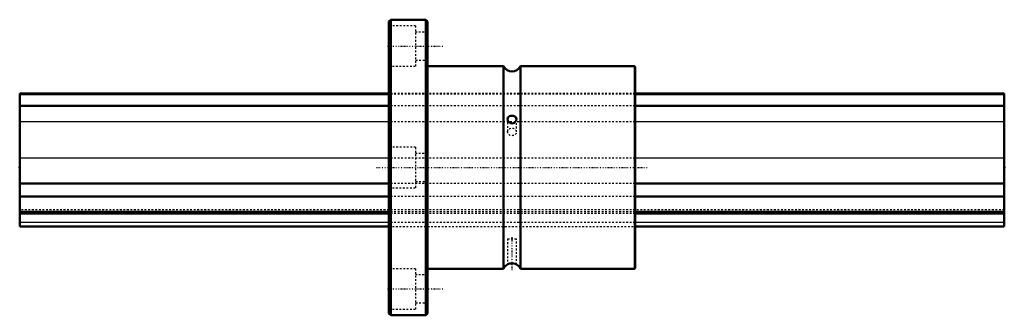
# Model space of a CAD drawing. Header units: millimetres. Extents: x 0 to 560, y -84 to 84.
import ezdxf

# ---------------------------------------------------------------- set-up
doc = ezdxf.new("R2010")
doc.units = ezdxf.units.MM
doc.linetypes.add('Center', pattern=[1.5, 0.45, -0.5, 0.05, -0.5])
doc.linetypes.add('Dashed', pattern=[2, 1, -1])
for name, color, linetype, lineweight in [('2d ConnectionPoints', 7, 'Continuous', 50), ('AM_0', 7, 'Continuous', 50), ('AM_4', 3, 'Continuous', 25), ('AM_7', 7, 'Center', 25), ('AM_9', 6, 'Dashed', 25)]:
    doc.layers.add(name, color=color, linetype=linetype, lineweight=lineweight)

# ---------------------------------------------------------------- blocks, each defined once
blk = doc.blocks.new('1_LBF85_Nut_0_in_LBF85_560L_5602100__0')
at = {"layer": 'AM_0'}
for p, q in [((211.1, 84), (210, 82.9)), ((230.9, 84), (211.1, 84)), ((211.1, 84), (211.1, -84)), ((232, 82.9), (230.9, 84)), ((230.9, 84), (230.9, -84)), ((210, 82.9), (210, -82.9)), ((232, 82.9), (232, -82.9)), ((275.2, 57.5), (232, 57.5)), ((275.2, 57.5), (275.2, -57.5)), ((349.5, 57.5), (284.8, 57.5)), ((284.8, 57.5), (284.8, -57.5)), ((350, 57), (350, -57)), ((232, -57.5), (275.2, -57.5)), ((284.8, -57.5), (349.5, -57.5)), ((210, -82.9), (211.1, -84)), ((230.9, -84), (232, -82.9)), ((211.1, -84), (230.9, -84))]:
    blk.add_line(p, q, dxfattribs=at)
for points in [[(282.5, 27.56), (282.41, 28.12), (282.11, 28.62), (281.59, 29.03), (280.82, 29.3), (279.99, 29.39), (279.24, 29.31), (278.57, 29.1), (277.99, 28.73), (277.6, 28.15), (277.5, 27.56)], [(277.5, 27.56), (277.5, 27.45), (277.65, 26.78), (278, 26.14), (278.59, 25.53), (279.08, 25.25)], [(279.08, 25.25), (279.82, 25.06), (280.58, 25.13), (281.26, 25.44), (281.87, 25.97), (282.32, 26.71), (282.5, 27.49), (282.5, 27.56)], [(282.5, -55.12), (282.44, -55.09), (282.19, -54.96), (281.71, -54.75), (280.99, -54.54), (280.15, -54.44), (279.38, -54.48), (278.7, -54.62), (278.1, -54.83), (277.66, -55.03), (277.5, -55.12), (277.5, -55.12)]]:
    blk.add_lwpolyline(points, dxfattribs=at)
for centre, radius, start, end in [((280, 59.84), 5.34, 205.9892, 334.0108), ((349.5, 57), 0.5, 360, 90), ((280, -59.84), 5.34, 117.8679, 154.0108), ((280, -59.84), 5.34, 25.9892, 62.4151), ((349.5, -57), 0.5, 270, 0)]:
    blk.add_arc(centre, radius, start, end, dxfattribs=at)
at = {"layer": 'AM_4'}
blk.add_line((349.5, 57.5), (349.5, -57.5), dxfattribs=at)
at = {"layer": 'AM_7'}
for p, q in [((209.24, 69), (241.16, 69)), ((203, 0), (357, 0)), ((280, -39.65), (280, -58.35)), ((209.24, -69), (241.16, -69))]:
    blk.add_line(p, q, dxfattribs=at)
at = {"layer": 'AM_9'}
for p, q in [((225.2, 80.5), (210, 80.5)), ((225.2, 80.5), (225.2, 57.5)), ((232, 77), (225.2, 77)), ((210, 57.5), (225.2, 57.5)), ((225.2, 61), (232, 61)), ((350, 42), (210, 42)), ((350, 41.7), (210, 41.7)), ((350, 35.13), (210, 35.13)), ((350, 26.03), (210, 26.03)), ((277.5, 27.56), (277.5, 20.25)), ((282.5, 20.25), (282.5, 27.56)), ((225.2, 11.5), (210, 11.5)), ((225.2, 11.5), (225.2, -11.5)), ((232, 8), (225.2, 8)), ((350, 5.24), (210, 5.24)), ((350, -9.04), (210, -9.04)), ((225.2, -8), (232, -8)), ((210, -11.5), (225.2, -11.5)), ((350, -16.49), (210, -16.49)), ((350, -24.1), (210, -24.1)), ((350, -25.21), (210, -25.21)), ((350, -26.1), (210, -26.1)), ((350, -31.27), (210, -31.27)), ((210, -33.5), (350, -33.5)), ((277.5, -40.5), (282.5, -40.5)), ((277.5, -40.5), (277.5, -55.12)), ((282.5, -55.11), (282.5, -40.5)), ((277.66, -55.03), (277.68, -55.02)), ((277.68, -55.02), (277.82, -54.95)), ((225.2, -57.5), (210, -57.5)), ((225.2, -57.5), (225.2, -80.5)), ((232, -61), (225.2, -61)), ((225.2, -77), (232, -77)), ((210, -80.5), (225.2, -80.5))]:
    blk.add_line(p, q, dxfattribs=at)
blk.add_ellipse((280, 20.25), major_axis=(-2.5, 0), ratio=0.866025, dxfattribs=at)
blk = doc.blocks.new('2_LBF851560_Spline_Shaft_0_in_LBF85_560L_5602100__0')
at = {"layer": 'AM_0'}
for p, q in [((210, 42), (0, 42)), ((0, 42), (0, -33.5)), ((210, 41.7), (0, 41.7)), ((560, 42), (350, 42)), ((560, 41.7), (350, 41.7)), ((560, 42), (560, -33.5)), ((210, 35.13), (0, 35.13)), ((560, 35.13), (350, 35.13)), ((210, -9.04), (0, -9.04)), ((560, -9.04), (350, -9.04)), ((210, -16.49), (0, -16.49)), ((560, -16.49), (350, -16.49)), ((210, -25.21), (0, -25.21)), ((210, -26.1), (0, -26.1)), ((560, -25.21), (350, -25.21)), ((560, -26.1), (350, -26.1)), ((0, -33.5), (210, -33.5)), ((350, -33.5), (560, -33.5))]:
    blk.add_line(p, q, dxfattribs=at)
at = {"layer": 'AM_4'}
for p, q in [((210, 26.03), (0, 26.03)), ((560, 26.03), (350, 26.03)), ((210, 5.24), (0, 5.24)), ((560, 5.24), (350, 5.24)), ((210, -31.27), (0, -31.27)), ((560, -31.27), (350, -31.27))]:
    blk.add_line(p, q, dxfattribs=at)
at = {"layer": 'AM_9'}
for p, q in [((350, 42), (210, 42)), ((350, 41.7), (210, 41.7)), ((350, 35.13), (210, 35.13)), ((350, 26.03), (210, 26.03)), ((350, 5.24), (210, 5.24)), ((350, -9.04), (210, -9.04)), ((350, -16.49), (210, -16.49)), ((560, -24.1), (0, -24.1)), ((350, -25.21), (210, -25.21)), ((350, -26.1), (210, -26.1)), ((350, -31.27), (210, -31.27)), ((210, -33.5), (350, -33.5))]:
    blk.add_line(p, q, dxfattribs=at)

msp = doc.modelspace()

# ---------------------------------------------------------------- linework, layer by layer
at = {"layer": '2d ConnectionPoints'}
for p in [(0, 0), (0, 0), (560, 0)]:
    msp.add_point(p, dxfattribs=at)

# ---------------------------------------------------------------- block references
for name in ['1_LBF85_Nut_0_in_LBF85_560L_5602100__0', '2_LBF851560_Spline_Shaft_0_in_LBF85_560L_5602100__0']:
    msp.add_blockref(name, (0, 0))

doc.saveas('drawing.dxf')
